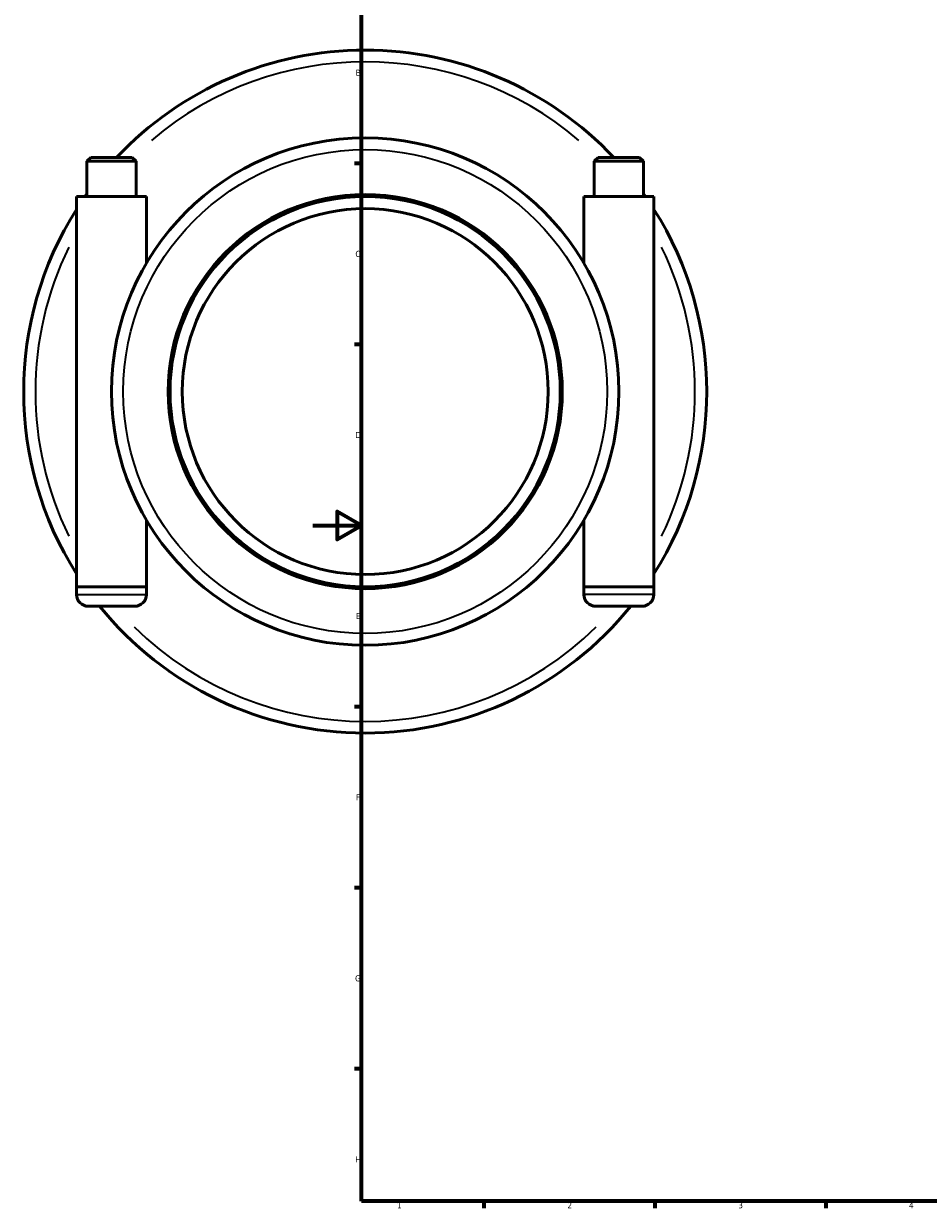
# Model space of a CAD drawing. Header units: millimetres. Extents: x -156 to 1153, y -170 to 912.
# Tile 1 of 8: x -119 to 252, y 17 to 503. Entities that reach past the tile are written whole.
import ezdxf

# ---------------------------------------------------------------- set-up
doc = ezdxf.new("R2010")
doc.units = ezdxf.units.MM
for name, color, linetype, lineweight in [('Border (ISO)', 7, 'Continuous', 70), ('Visible (ISO)', 7, 'Continuous', 50), ('Visible Narrow (ISO)', 7, 'Continuous', 35)]:
    doc.layers.add(name, color=color, linetype=linetype, lineweight=lineweight)
doc.styles.add('Note Text (ISO)', font='tahoma.ttf')

# ---------------------------------------------------------------- blocks, each defined once
blk = doc.blocks.new('Borders Default Border')
at = {"layer": 'Border (ISO)'}
for p, q in [((20, 445.5), (17.1, 445.5)), ((20, 371.25), (17.1, 371.25)), ((20, 222.75), (17.1, 222.75)), ((20, 148.5), (17.1, 148.5)), ((20, 74.25), (17.1, 74.25)), ((70.08, 20), (70.08, 17.1)), ((140.17, 20), (140.17, 17.1)), ((210.25, 20), (210.25, 17.1))]:
    blk.add_line(p, q, dxfattribs=at)
at = {"layer": 'Border (ISO)', "flags": 128}
for points in [[(20, 20), (20, 574), (821, 574), (821, 20), (20, 20)], [(0, 297), (20, 297), (10, 302.77), (10, 291.23), (20, 297)]]:
    blk.add_lwpolyline(points, dxfattribs=at)
at = {"layer": 'Border (ISO)', "color": 232, "true_color": 0xca0064, "char_height": 2.5, "attachment_point": 7, "style": 'Note Text (ISO)'}
for s, insert in [('B', (17.59, 481.38)), ('C', (17.43, 407.08)), ('D', (17.43, 332.88)), ('E', (17.64, 258.63)), ('F', (17.7, 184.38)), ('G', (17.31, 110.08)), ('H', (17.44, 35.88)), ('1', (34.48, 17.1)), ('2', (104.37, 17.1)), ('3', (174.43, 17.05)), ('4', (244.42, 17.1))]:
    blk.add_mtext(s, dxfattribs=dict(at, insert=insert))

msp = doc.modelspace()

# ---------------------------------------------------------------- linework, layer by layer
at = {"layer": 'Visible (ISO)'}
for p, q in [((-91.021, 447.927), (-92.621, 446.327)), ((-91.021, 447.927), (-74.061, 447.927)), ((-74.061, 447.927), (-72.461, 446.327)), ((116.979, 447.927), (115.379, 446.327)), ((133.939, 447.927), (116.979, 447.927)), ((133.939, 447.927), (135.539, 446.327)), ((-72.461, 446.327), (-92.621, 446.327)), ((-92.621, 431.927), (-92.621, 446.327)), ((-72.461, 431.927), (-72.461, 446.327)), ((115.379, 446.327), (135.539, 446.327)), ((115.379, 446.327), (115.379, 431.927)), ((135.539, 446.327), (135.539, 431.927)), ((-68.141, 431.927), (-96.941, 431.927)), ((-96.941, 271.927), (-96.941, 431.927)), ((-68.141, 404.727), (-68.141, 431.927)), ((111.059, 431.927), (139.859, 431.927)), ((111.059, 431.927), (111.059, 404.727)), ((139.859, 431.927), (139.859, 271.927)), ((-68.141, 271.927), (-68.141, 299.127)), ((111.059, 299.127), (111.059, 271.927)), ((-96.941, 271.927), (-68.141, 271.927)), ((-96.841, 271.927), (-96.841, 268.727)), ((-68.241, 271.927), (-68.241, 268.727)), ((139.859, 271.927), (111.059, 271.927)), ((111.159, 268.727), (111.159, 271.927)), ((139.759, 268.727), (139.759, 271.927)), ((-73.041, 263.927), (-92.041, 263.927)), ((115.959, 263.927), (134.959, 263.927))]:
    msp.add_line(p, q, dxfattribs=at)
for radius in [104, 80.8, 80, 75]:
    msp.add_circle((21.459, 351.927), radius, dxfattribs=at)
for centre, radius, start, end in [((21.459, 351.927), 140, 43.29181, 136.70819), ((21.459, 351.927), 140, 144.57324, 145.1501), ((21.459, 351.927), 140, 34.8499, 35.42676), ((21.459, 351.927), 140, 147.74855, 212.25145), ((21.459, 351.927), 140, 327.74855, 32.25145), ((-92.041, 268.727), 4.8, 180, 270), ((-73.041, 268.727), 4.8, 270, 0), ((115.959, 268.727), 4.8, 180, 270), ((134.959, 268.727), 4.8, 270, 0), ((21.459, 351.927), 140, 218.9448, 321.0552)]:
    msp.add_arc(centre, radius, start, end, dxfattribs=at)
at = {"layer": 'Visible Narrow (ISO)'}
for p, q in [((-96.665, 268.727), (-68.418, 268.727)), ((139.582, 268.727), (111.335, 268.727))]:
    msp.add_line(p, q, dxfattribs=at)
msp.add_circle((21.459, 351.927), 99.2, dxfattribs=at)
for start, end in [(49.62945, 130.37055), (154.01937, 205.98063), (334.01937, 25.98063), (225.5477, 314.4523)]:
    msp.add_arc((21.459, 351.927), 135.2, start, end, dxfattribs=at)

# ---------------------------------------------------------------- block references
msp.add_blockref('Borders Default Border', (0, 0))

doc.saveas('drawing.dxf')
